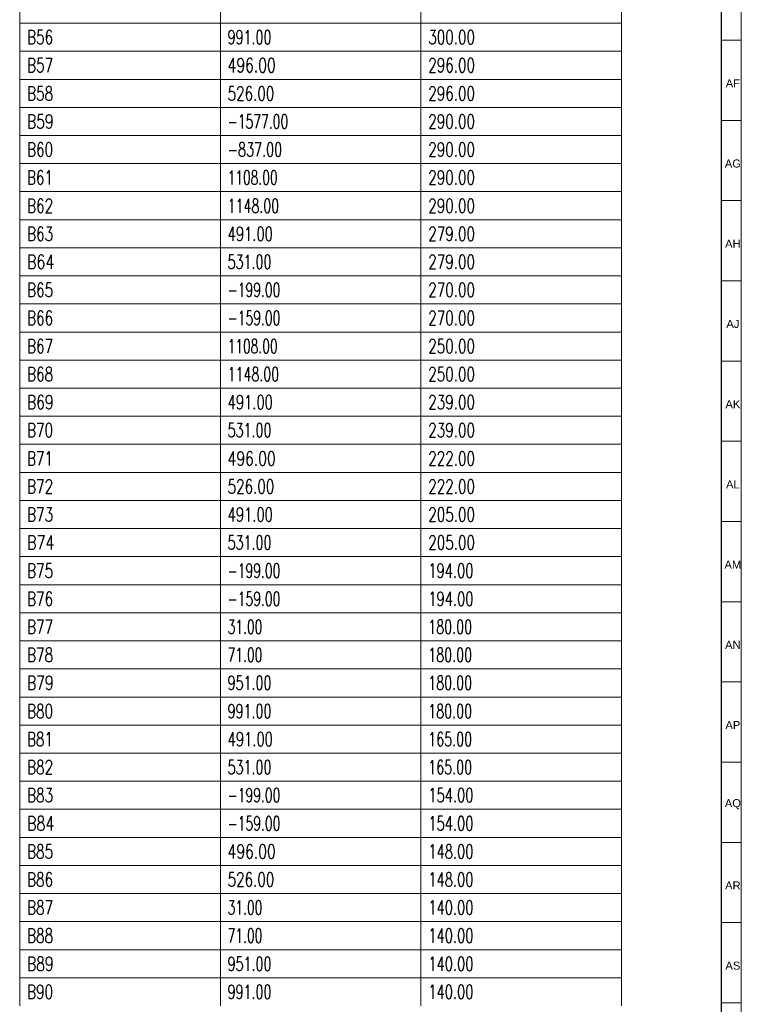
# Model space of a CAD drawing. Header units: millimetres. Extents: x -34 to 6620, y -230 to 4700.
# Tile 182 of 189: x 6438 to 6618, y 3870 to 4115. Entities that reach past the tile are written whole.
import ezdxf

# ---------------------------------------------------------------- set-up
doc = ezdxf.new("R2010")
doc.units = ezdxf.units.MM
doc.layers.add('1', color=7, linetype='Continuous', true_color=0xffffff)
doc.styles.add('Arial Unicode MS', font='Arial Unicode MS')
doc.styles.add('latin_extended', font='simplex.shx')

# ---------------------------------------------------------------- blocks, each defined once
blk = doc.blocks.new('TabularNote3')
at = {"layer": '1', "color": 163, "linetype": 'Continuous', "lineweight": 18}
for p, q in [((6438.170042, 4121.23561), (6438.170042, 4114.23561)), ((6488.170042, 4121.23561), (6488.170042, 4114.23561)), ((6538.170042, 4121.23561), (6538.170042, 4114.23561)), ((6588.170042, 4121.23561), (6588.170042, 4114.23561)), ((6438.170042, 4114.23561), (6488.170042, 4114.23561)), ((6438.170042, 4114.23561), (6438.170042, 4107.23561)), ((6488.170042, 4114.23561), (6538.170042, 4114.23561)), ((6488.170042, 4114.23561), (6488.170042, 4107.23561)), ((6538.170042, 4114.23561), (6588.170042, 4114.23561)), ((6538.170042, 4114.23561), (6538.170042, 4107.23561)), ((6588.170042, 4114.23561), (6588.170042, 4107.23561)), ((6438.170042, 4107.23561), (6488.170042, 4107.23561)), ((6438.170042, 4107.23561), (6438.170042, 4100.23561)), ((6488.170042, 4107.23561), (6538.170042, 4107.23561)), ((6488.170042, 4107.23561), (6488.170042, 4100.23561)), ((6538.170042, 4107.23561), (6588.170042, 4107.23561)), ((6538.170042, 4107.23561), (6538.170042, 4100.23561)), ((6588.170042, 4107.23561), (6588.170042, 4100.23561)), ((6438.170042, 4100.23561), (6488.170042, 4100.23561)), ((6438.170042, 4100.23561), (6438.170042, 4093.23561)), ((6488.170042, 4100.23561), (6538.170042, 4100.23561)), ((6488.170042, 4100.23561), (6488.170042, 4093.23561)), ((6538.170042, 4100.23561), (6588.170042, 4100.23561)), ((6538.170042, 4100.23561), (6538.170042, 4093.23561)), ((6588.170042, 4100.23561), (6588.170042, 4093.23561)), ((6438.170042, 4093.23561), (6488.170042, 4093.23561)), ((6438.170042, 4093.23561), (6438.170042, 4086.23561)), ((6488.170042, 4093.23561), (6538.170042, 4093.23561)), ((6488.170042, 4093.23561), (6488.170042, 4086.23561)), ((6538.170042, 4093.23561), (6588.170042, 4093.23561)), ((6538.170042, 4093.23561), (6538.170042, 4086.23561)), ((6588.170042, 4093.23561), (6588.170042, 4086.23561)), ((6438.170042, 4086.23561), (6488.170042, 4086.23561)), ((6438.170042, 4086.23561), (6438.170042, 4079.23561)), ((6488.170042, 4086.23561), (6538.170042, 4086.23561)), ((6488.170042, 4086.23561), (6488.170042, 4079.23561)), ((6538.170042, 4086.23561), (6588.170042, 4086.23561)), ((6538.170042, 4086.23561), (6538.170042, 4079.23561)), ((6588.170042, 4086.23561), (6588.170042, 4079.23561)), ((6438.170042, 4079.23561), (6488.170042, 4079.23561)), ((6438.170042, 4079.23561), (6438.170042, 4072.23561)), ((6488.170042, 4079.23561), (6538.170042, 4079.23561)), ((6488.170042, 4079.23561), (6488.170042, 4072.23561)), ((6538.170042, 4079.23561), (6588.170042, 4079.23561)), ((6538.170042, 4079.23561), (6538.170042, 4072.23561)), ((6588.170042, 4079.23561), (6588.170042, 4072.23561)), ((6438.170042, 4072.23561), (6488.170042, 4072.23561)), ((6438.170042, 4072.23561), (6438.170042, 4065.23561)), ((6488.170042, 4072.23561), (6538.170042, 4072.23561)), ((6488.170042, 4072.23561), (6488.170042, 4065.23561)), ((6538.170042, 4072.23561), (6588.170042, 4072.23561)), ((6538.170042, 4072.23561), (6538.170042, 4065.23561)), ((6588.170042, 4072.23561), (6588.170042, 4065.23561)), ((6438.170042, 4065.23561), (6488.170042, 4065.23561)), ((6438.170042, 4065.23561), (6438.170042, 4058.23561)), ((6488.170042, 4065.23561), (6538.170042, 4065.23561)), ((6488.170042, 4065.23561), (6488.170042, 4058.23561)), ((6538.170042, 4065.23561), (6588.170042, 4065.23561)), ((6538.170042, 4065.23561), (6538.170042, 4058.23561)), ((6588.170042, 4065.23561), (6588.170042, 4058.23561)), ((6438.170042, 4058.23561), (6488.170042, 4058.23561)), ((6438.170042, 4058.23561), (6438.170042, 4051.23561)), ((6488.170042, 4058.23561), (6538.170042, 4058.23561)), ((6488.170042, 4058.23561), (6488.170042, 4051.23561)), ((6538.170042, 4058.23561), (6588.170042, 4058.23561)), ((6538.170042, 4058.23561), (6538.170042, 4051.23561)), ((6588.170042, 4058.23561), (6588.170042, 4051.23561)), ((6438.170042, 4051.23561), (6488.170042, 4051.23561)), ((6438.170042, 4051.23561), (6438.170042, 4044.23561)), ((6488.170042, 4051.23561), (6538.170042, 4051.23561)), ((6488.170042, 4051.23561), (6488.170042, 4044.23561)), ((6538.170042, 4051.23561), (6588.170042, 4051.23561)), ((6538.170042, 4051.23561), (6538.170042, 4044.23561)), ((6588.170042, 4051.23561), (6588.170042, 4044.23561)), ((6438.170042, 4044.23561), (6488.170042, 4044.23561)), ((6438.170042, 4044.23561), (6438.170042, 4037.23561)), ((6488.170042, 4044.23561), (6538.170042, 4044.23561)), ((6488.170042, 4044.23561), (6488.170042, 4037.23561)), ((6538.170042, 4044.23561), (6588.170042, 4044.23561)), ((6538.170042, 4044.23561), (6538.170042, 4037.23561)), ((6588.170042, 4044.23561), (6588.170042, 4037.23561)), ((6438.170042, 4037.23561), (6488.170042, 4037.23561)), ((6438.170042, 4037.23561), (6438.170042, 4030.23561)), ((6488.170042, 4037.23561), (6538.170042, 4037.23561)), ((6488.170042, 4037.23561), (6488.170042, 4030.23561)), ((6538.170042, 4037.23561), (6588.170042, 4037.23561)), ((6538.170042, 4037.23561), (6538.170042, 4030.23561)), ((6588.170042, 4037.23561), (6588.170042, 4030.23561)), ((6438.170042, 4030.23561), (6488.170042, 4030.23561)), ((6438.170042, 4030.23561), (6438.170042, 4023.23561)), ((6488.170042, 4030.23561), (6538.170042, 4030.23561)), ((6488.170042, 4030.23561), (6488.170042, 4023.23561)), ((6538.170042, 4030.23561), (6588.170042, 4030.23561)), ((6538.170042, 4030.23561), (6538.170042, 4023.23561)), ((6588.170042, 4030.23561), (6588.170042, 4023.23561)), ((6438.170042, 4023.23561), (6488.170042, 4023.23561)), ((6438.170042, 4023.23561), (6438.170042, 4016.23561)), ((6488.170042, 4023.23561), (6538.170042, 4023.23561)), ((6488.170042, 4023.23561), (6488.170042, 4016.23561)), ((6538.170042, 4023.23561), (6588.170042, 4023.23561)), ((6538.170042, 4023.23561), (6538.170042, 4016.23561)), ((6588.170042, 4023.23561), (6588.170042, 4016.23561)), ((6438.170042, 4016.23561), (6488.170042, 4016.23561)), ((6438.170042, 4016.23561), (6438.170042, 4009.23561)), ((6488.170042, 4016.23561), (6538.170042, 4016.23561)), ((6488.170042, 4016.23561), (6488.170042, 4009.23561)), ((6538.170042, 4016.23561), (6588.170042, 4016.23561)), ((6538.170042, 4016.23561), (6538.170042, 4009.23561)), ((6588.170042, 4016.23561), (6588.170042, 4009.23561)), ((6438.170042, 4009.23561), (6488.170042, 4009.23561)), ((6438.170042, 4009.23561), (6438.170042, 4002.23561)), ((6488.170042, 4009.23561), (6538.170042, 4009.23561)), ((6488.170042, 4009.23561), (6488.170042, 4002.23561)), ((6538.170042, 4009.23561), (6588.170042, 4009.23561)), ((6538.170042, 4009.23561), (6538.170042, 4002.23561)), ((6588.170042, 4009.23561), (6588.170042, 4002.23561)), ((6438.170042, 4002.23561), (6488.170042, 4002.23561)), ((6438.170042, 4002.23561), (6438.170042, 3995.23561)), ((6488.170042, 4002.23561), (6538.170042, 4002.23561)), ((6488.170042, 4002.23561), (6488.170042, 3995.23561)), ((6538.170042, 4002.23561), (6588.170042, 4002.23561)), ((6538.170042, 4002.23561), (6538.170042, 3995.23561)), ((6588.170042, 4002.23561), (6588.170042, 3995.23561)), ((6438.170042, 3995.23561), (6488.170042, 3995.23561)), ((6438.170042, 3995.23561), (6438.170042, 3988.23561)), ((6488.170042, 3995.23561), (6538.170042, 3995.23561)), ((6488.170042, 3995.23561), (6488.170042, 3988.23561)), ((6538.170042, 3995.23561), (6588.170042, 3995.23561)), ((6538.170042, 3995.23561), (6538.170042, 3988.23561)), ((6588.170042, 3995.23561), (6588.170042, 3988.23561)), ((6438.170042, 3988.23561), (6488.170042, 3988.23561)), ((6438.170042, 3988.23561), (6438.170042, 3981.23561)), ((6488.170042, 3988.23561), (6538.170042, 3988.23561)), ((6488.170042, 3988.23561), (6488.170042, 3981.23561)), ((6538.170042, 3988.23561), (6588.170042, 3988.23561)), ((6538.170042, 3988.23561), (6538.170042, 3981.23561)), ((6588.170042, 3988.23561), (6588.170042, 3981.23561)), ((6438.170042, 3981.23561), (6488.170042, 3981.23561)), ((6438.170042, 3981.23561), (6438.170042, 3974.23561)), ((6488.170042, 3981.23561), (6538.170042, 3981.23561)), ((6488.170042, 3981.23561), (6488.170042, 3974.23561)), ((6538.170042, 3981.23561), (6588.170042, 3981.23561)), ((6538.170042, 3981.23561), (6538.170042, 3974.23561)), ((6588.170042, 3981.23561), (6588.170042, 3974.23561)), ((6438.170042, 3974.23561), (6488.170042, 3974.23561)), ((6438.170042, 3974.23561), (6438.170042, 3967.23561)), ((6488.170042, 3974.23561), (6538.170042, 3974.23561)), ((6488.170042, 3974.23561), (6488.170042, 3967.23561)), ((6538.170042, 3974.23561), (6588.170042, 3974.23561)), ((6538.170042, 3974.23561), (6538.170042, 3967.23561)), ((6588.170042, 3974.23561), (6588.170042, 3967.23561)), ((6438.170042, 3967.23561), (6488.170042, 3967.23561)), ((6438.170042, 3967.23561), (6438.170042, 3960.23561)), ((6488.170042, 3967.23561), (6538.170042, 3967.23561)), ((6488.170042, 3967.23561), (6488.170042, 3960.23561)), ((6538.170042, 3967.23561), (6588.170042, 3967.23561)), ((6538.170042, 3967.23561), (6538.170042, 3960.23561)), ((6588.170042, 3967.23561), (6588.170042, 3960.23561)), ((6438.170042, 3960.23561), (6488.170042, 3960.23561)), ((6438.170042, 3960.23561), (6438.170042, 3953.23561)), ((6488.170042, 3960.23561), (6538.170042, 3960.23561)), ((6488.170042, 3960.23561), (6488.170042, 3953.23561)), ((6538.170042, 3960.23561), (6588.170042, 3960.23561)), ((6538.170042, 3960.23561), (6538.170042, 3953.23561)), ((6588.170042, 3960.23561), (6588.170042, 3953.23561)), ((6438.170042, 3953.23561), (6488.170042, 3953.23561)), ((6438.170042, 3953.23561), (6438.170042, 3946.23561)), ((6488.170042, 3953.23561), (6538.170042, 3953.23561)), ((6488.170042, 3953.23561), (6488.170042, 3946.23561)), ((6538.170042, 3953.23561), (6588.170042, 3953.23561)), ((6538.170042, 3953.23561), (6538.170042, 3946.23561)), ((6588.170042, 3953.23561), (6588.170042, 3946.23561)), ((6438.170042, 3946.23561), (6488.170042, 3946.23561)), ((6438.170042, 3946.23561), (6438.170042, 3939.23561)), ((6488.170042, 3946.23561), (6538.170042, 3946.23561)), ((6488.170042, 3946.23561), (6488.170042, 3939.23561)), ((6538.170042, 3946.23561), (6588.170042, 3946.23561)), ((6538.170042, 3946.23561), (6538.170042, 3939.23561)), ((6588.170042, 3946.23561), (6588.170042, 3939.23561)), ((6438.170042, 3939.23561), (6488.170042, 3939.23561)), ((6438.170042, 3939.23561), (6438.170042, 3932.23561)), ((6488.170042, 3939.23561), (6538.170042, 3939.23561)), ((6488.170042, 3939.23561), (6488.170042, 3932.23561)), ((6538.170042, 3939.23561), (6588.170042, 3939.23561)), ((6538.170042, 3939.23561), (6538.170042, 3932.23561)), ((6588.170042, 3939.23561), (6588.170042, 3932.23561)), ((6438.170042, 3932.23561), (6488.170042, 3932.23561)), ((6438.170042, 3932.23561), (6438.170042, 3925.23561)), ((6488.170042, 3932.23561), (6538.170042, 3932.23561)), ((6488.170042, 3932.23561), (6488.170042, 3925.23561)), ((6538.170042, 3932.23561), (6588.170042, 3932.23561)), ((6538.170042, 3932.23561), (6538.170042, 3925.23561)), ((6588.170042, 3932.23561), (6588.170042, 3925.23561)), ((6438.170042, 3925.23561), (6488.170042, 3925.23561)), ((6438.170042, 3925.23561), (6438.170042, 3918.23561)), ((6488.170042, 3925.23561), (6538.170042, 3925.23561)), ((6488.170042, 3925.23561), (6488.170042, 3918.23561)), ((6538.170042, 3925.23561), (6588.170042, 3925.23561)), ((6538.170042, 3925.23561), (6538.170042, 3918.23561)), ((6588.170042, 3925.23561), (6588.170042, 3918.23561)), ((6438.170042, 3918.23561), (6488.170042, 3918.23561)), ((6438.170042, 3918.23561), (6438.170042, 3911.23561)), ((6488.170042, 3918.23561), (6538.170042, 3918.23561)), ((6488.170042, 3918.23561), (6488.170042, 3911.23561)), ((6538.170042, 3918.23561), (6588.170042, 3918.23561)), ((6538.170042, 3918.23561), (6538.170042, 3911.23561)), ((6588.170042, 3918.23561), (6588.170042, 3911.23561)), ((6438.170042, 3911.23561), (6488.170042, 3911.23561)), ((6438.170042, 3911.23561), (6438.170042, 3904.23561)), ((6488.170042, 3911.23561), (6538.170042, 3911.23561)), ((6488.170042, 3911.23561), (6488.170042, 3904.23561)), ((6538.170042, 3911.23561), (6588.170042, 3911.23561)), ((6538.170042, 3911.23561), (6538.170042, 3904.23561)), ((6588.170042, 3911.23561), (6588.170042, 3904.23561)), ((6438.170042, 3904.23561), (6488.170042, 3904.23561)), ((6438.170042, 3904.23561), (6438.170042, 3897.23561)), ((6488.170042, 3904.23561), (6538.170042, 3904.23561)), ((6488.170042, 3904.23561), (6488.170042, 3897.23561)), ((6538.170042, 3904.23561), (6588.170042, 3904.23561)), ((6538.170042, 3904.23561), (6538.170042, 3897.23561)), ((6588.170042, 3904.23561), (6588.170042, 3897.23561)), ((6438.170042, 3897.23561), (6488.170042, 3897.23561)), ((6438.170042, 3897.23561), (6438.170042, 3890.23561)), ((6488.170042, 3897.23561), (6538.170042, 3897.23561)), ((6488.170042, 3897.23561), (6488.170042, 3890.23561)), ((6538.170042, 3897.23561), (6588.170042, 3897.23561)), ((6538.170042, 3897.23561), (6538.170042, 3890.23561)), ((6588.170042, 3897.23561), (6588.170042, 3890.23561)), ((6438.170042, 3890.23561), (6488.170042, 3890.23561)), ((6438.170042, 3890.23561), (6438.170042, 3883.23561)), ((6488.170042, 3890.23561), (6538.170042, 3890.23561)), ((6488.170042, 3890.23561), (6488.170042, 3883.23561)), ((6538.170042, 3890.23561), (6588.170042, 3890.23561)), ((6538.170042, 3890.23561), (6538.170042, 3883.23561)), ((6588.170042, 3890.23561), (6588.170042, 3883.23561)), ((6438.170042, 3883.23561), (6488.170042, 3883.23561)), ((6438.170042, 3883.23561), (6438.170042, 3876.23561)), ((6488.170042, 3883.23561), (6538.170042, 3883.23561)), ((6488.170042, 3883.23561), (6488.170042, 3876.23561)), ((6538.170042, 3883.23561), (6588.170042, 3883.23561)), ((6538.170042, 3883.23561), (6538.170042, 3876.23561)), ((6588.170042, 3883.23561), (6588.170042, 3876.23561)), ((6438.170042, 3876.23561), (6488.170042, 3876.23561)), ((6438.170042, 3876.23561), (6438.170042, 3869.23561)), ((6488.170042, 3876.23561), (6538.170042, 3876.23561)), ((6488.170042, 3876.23561), (6488.170042, 3869.23561)), ((6538.170042, 3876.23561), (6588.170042, 3876.23561)), ((6538.170042, 3876.23561), (6538.170042, 3869.23561)), ((6588.170042, 3876.23561), (6588.170042, 3869.23561))]:
    blk.add_line(p, q, dxfattribs=at)
at = {"layer": '1', "color": 2, "linetype": 'Continuous', "lineweight": 13, "char_height": 3.5, "attachment_point": 4, "line_spacing_factor": 0.963855, "style": 'latin_extended'}
for s, insert in [('\\W0.7128;B56', (6439.987542, 4110.73561)), ('\\W0.6624;991.00', (6489.987542, 4110.73561)), ('\\W0.7053;300.00', (6539.987542, 4110.73561)), ('\\W0.7128;B57', (6439.987542, 4103.73561)), ('\\W0.7268;496.00', (6489.987542, 4103.73561)), ('\\W0.7053;296.00', (6539.987542, 4103.73561)), ('\\W0.7128;B58', (6439.987542, 4096.73561)), ('\\W0.7053;526.00', (6489.987542, 4096.73561)), ('\\W0.7053;296.00', (6539.987542, 4096.73561)), ('\\W0.7253;B59', (6439.987542, 4089.73561)), ('\\W0.6455;-1577.00', (6489.987542, 4089.73561)), ('\\W0.7053;290.00', (6539.987542, 4089.73561)), ('\\W0.7128;B60', (6439.987542, 4082.73561)), ('\\W0.6661;-837.00', (6489.987542, 4082.73561)), ('\\W0.7053;290.00', (6539.987542, 4082.73561)), ('\\W0.7067;B61', (6439.987542, 4075.73561)), ('\\W0.6382;1108.00', (6489.987542, 4075.73561)), ('\\W0.7053;290.00', (6539.987542, 4075.73561)), ('\\W0.7128;B62', (6439.987542, 4068.73561)), ('\\W0.6588;1148.00', (6489.987542, 4068.73561)), ('\\W0.7053;290.00', (6539.987542, 4068.73561)), ('\\W0.7128;B63', (6439.987542, 4061.73561)), ('\\W0.6838;491.00', (6489.987542, 4061.73561)), ('\\W0.7053;279.00', (6539.987542, 4061.73561)), ('\\W0.7452;B64', (6439.987542, 4054.73561)), ('\\W0.6624;531.00', (6489.987542, 4054.73561)), ('\\W0.7053;279.00', (6539.987542, 4054.73561)), ('\\W0.7128;B65', (6439.987542, 4047.73561)), ('\\W0.6439;-199.00', (6489.987542, 4047.73561)), ('\\W0.7053;270.00', (6539.987542, 4047.73561)), ('\\W0.7128;B66', (6439.987542, 4040.73561)), ('\\W0.6439;-159.00', (6489.987542, 4040.73561)), ('\\W0.7053;270.00', (6539.987542, 4040.73561)), ('\\W0.7128;B67', (6439.987542, 4033.73561)), ('\\W0.6382;1108.00', (6489.987542, 4033.73561)), ('\\W0.7053;250.00', (6539.987542, 4033.73561)), ('\\W0.7128;B68', (6439.987542, 4026.73561)), ('\\W0.6588;1148.00', (6489.987542, 4026.73561)), ('\\W0.7053;250.00', (6539.987542, 4026.73561)), ('\\W0.7253;B69', (6439.987542, 4019.73561)), ('\\W0.6838;491.00', (6489.987542, 4019.73561)), ('\\W0.7053;239.00', (6539.987542, 4019.73561)), ('\\W0.7128;B70', (6439.987542, 4012.73561)), ('\\W0.6624;531.00', (6489.987542, 4012.73561)), ('\\W0.7053;239.00', (6539.987542, 4012.73561)), ('\\W0.7067;B71', (6439.987542, 4005.73561)), ('\\W0.7268;496.00', (6489.987542, 4005.73561)), ('\\W0.7053;222.00', (6539.987542, 4005.73561)), ('\\W0.7128;B72', (6439.987542, 3998.73561)), ('\\W0.7053;526.00', (6489.987542, 3998.73561)), ('\\W0.7053;222.00', (6539.987542, 3998.73561)), ('\\W0.7128;B73', (6439.987542, 3991.73561)), ('\\W0.6838;491.00', (6489.987542, 3991.73561)), ('\\W0.7053;205.00', (6539.987542, 3991.73561)), ('\\W0.7452;B74', (6439.987542, 3984.73561)), ('\\W0.6624;531.00', (6489.987542, 3984.73561)), ('\\W0.7053;205.00', (6539.987542, 3984.73561)), ('\\W0.7128;B75', (6439.987542, 3977.73561)), ('\\W0.6439;-199.00', (6489.987542, 3977.73561)), ('\\W0.6838;194.00', (6539.987542, 3977.73561)), ('\\W0.7128;B76', (6439.987542, 3970.73561)), ('\\W0.6439;-159.00', (6489.987542, 3970.73561)), ('\\W0.6838;194.00', (6539.987542, 3970.73561)), ('\\W0.7128;B77', (6439.987542, 3963.73561)), ('\\W0.6412;31.00', (6489.987542, 3963.73561)), ('\\W0.6624;180.00', (6539.987542, 3963.73561)), ('\\W0.7128;B78', (6439.987542, 3956.73561)), ('\\W0.6412;71.00', (6489.987542, 3956.73561)), ('\\W0.6624;180.00', (6539.987542, 3956.73561)), ('\\W0.7253;B79', (6439.987542, 3949.73561)), ('\\W0.6624;951.00', (6489.987542, 3949.73561)), ('\\W0.6624;180.00', (6539.987542, 3949.73561)), ('\\W0.7128;B80', (6439.987542, 3942.73561)), ('\\W0.6624;991.00', (6489.987542, 3942.73561)), ('\\W0.6624;180.00', (6539.987542, 3942.73561)), ('\\W0.7067;B81', (6439.987542, 3935.73561)), ('\\W0.6838;491.00', (6489.987542, 3935.73561)), ('\\W0.6624;165.00', (6539.987542, 3935.73561)), ('\\W0.7128;B82', (6439.987542, 3928.73561)), ('\\W0.6624;531.00', (6489.987542, 3928.73561)), ('\\W0.6624;165.00', (6539.987542, 3928.73561)), ('\\W0.7128;B83', (6439.987542, 3921.73561)), ('\\W0.6439;-199.00', (6489.987542, 3921.73561)), ('\\W0.6838;154.00', (6539.987542, 3921.73561)), ('\\W0.7452;B84', (6439.987542, 3914.73561)), ('\\W0.6439;-159.00', (6489.987542, 3914.73561)), ('\\W0.6838;154.00', (6539.987542, 3914.73561)), ('\\W0.7128;B85', (6439.987542, 3907.73561)), ('\\W0.7268;496.00', (6489.987542, 3907.73561)), ('\\W0.6838;148.00', (6539.987542, 3907.73561)), ('\\W0.7128;B86', (6439.987542, 3900.73561)), ('\\W0.7053;526.00', (6489.987542, 3900.73561)), ('\\W0.6838;148.00', (6539.987542, 3900.73561)), ('\\W0.7128;B87', (6439.987542, 3893.73561)), ('\\W0.6412;31.00', (6489.987542, 3893.73561)), ('\\W0.6838;140.00', (6539.987542, 3893.73561)), ('\\W0.7128;B88', (6439.987542, 3886.73561)), ('\\W0.6412;71.00', (6489.987542, 3886.73561)), ('\\W0.6838;140.00', (6539.987542, 3886.73561)), ('\\W0.7253;B89', (6439.987542, 3879.73561)), ('\\W0.6624;951.00', (6489.987542, 3879.73561)), ('\\W0.6838;140.00', (6539.987542, 3879.73561)), ('\\W0.7128;B90', (6439.987542, 3872.73561)), ('\\W0.6624;991.00', (6489.987542, 3872.73561)), ('\\W0.6838;140.00', (6539.987542, 3872.73561))]:
    blk.add_mtext(s, dxfattribs=dict(at, insert=insert))
blk = doc.blocks.new('TabularNote5')
at = {"layer": '1', "color": 163, "linetype": 'Continuous', "lineweight": 18}
for p, q in [((6438.170042, 4121.23561), (6438.170042, 4114.23561)), ((6488.170042, 4121.23561), (6488.170042, 4114.23561)), ((6538.170042, 4121.23561), (6538.170042, 4114.23561)), ((6588.170042, 4121.23561), (6588.170042, 4114.23561)), ((6438.170042, 4114.23561), (6488.170042, 4114.23561)), ((6438.170042, 4114.23561), (6438.170042, 4107.23561)), ((6488.170042, 4114.23561), (6538.170042, 4114.23561)), ((6488.170042, 4114.23561), (6488.170042, 4107.23561)), ((6538.170042, 4114.23561), (6588.170042, 4114.23561)), ((6538.170042, 4114.23561), (6538.170042, 4107.23561)), ((6588.170042, 4114.23561), (6588.170042, 4107.23561)), ((6438.170042, 4107.23561), (6488.170042, 4107.23561)), ((6438.170042, 4107.23561), (6438.170042, 4100.23561)), ((6488.170042, 4107.23561), (6538.170042, 4107.23561)), ((6488.170042, 4107.23561), (6488.170042, 4100.23561)), ((6538.170042, 4107.23561), (6588.170042, 4107.23561)), ((6538.170042, 4107.23561), (6538.170042, 4100.23561)), ((6588.170042, 4107.23561), (6588.170042, 4100.23561)), ((6438.170042, 4100.23561), (6488.170042, 4100.23561)), ((6438.170042, 4100.23561), (6438.170042, 4093.23561)), ((6488.170042, 4100.23561), (6538.170042, 4100.23561)), ((6488.170042, 4100.23561), (6488.170042, 4093.23561)), ((6538.170042, 4100.23561), (6588.170042, 4100.23561)), ((6538.170042, 4100.23561), (6538.170042, 4093.23561)), ((6588.170042, 4100.23561), (6588.170042, 4093.23561)), ((6438.170042, 4093.23561), (6488.170042, 4093.23561)), ((6438.170042, 4093.23561), (6438.170042, 4086.23561)), ((6488.170042, 4093.23561), (6538.170042, 4093.23561)), ((6488.170042, 4093.23561), (6488.170042, 4086.23561)), ((6538.170042, 4093.23561), (6588.170042, 4093.23561)), ((6538.170042, 4093.23561), (6538.170042, 4086.23561)), ((6588.170042, 4093.23561), (6588.170042, 4086.23561)), ((6438.170042, 4086.23561), (6488.170042, 4086.23561)), ((6438.170042, 4086.23561), (6438.170042, 4079.23561)), ((6488.170042, 4086.23561), (6538.170042, 4086.23561)), ((6488.170042, 4086.23561), (6488.170042, 4079.23561)), ((6538.170042, 4086.23561), (6588.170042, 4086.23561)), ((6538.170042, 4086.23561), (6538.170042, 4079.23561)), ((6588.170042, 4086.23561), (6588.170042, 4079.23561)), ((6438.170042, 4079.23561), (6488.170042, 4079.23561)), ((6438.170042, 4079.23561), (6438.170042, 4072.23561)), ((6488.170042, 4079.23561), (6538.170042, 4079.23561)), ((6488.170042, 4079.23561), (6488.170042, 4072.23561)), ((6538.170042, 4079.23561), (6588.170042, 4079.23561)), ((6538.170042, 4079.23561), (6538.170042, 4072.23561)), ((6588.170042, 4079.23561), (6588.170042, 4072.23561)), ((6438.170042, 4072.23561), (6488.170042, 4072.23561)), ((6438.170042, 4072.23561), (6438.170042, 4065.23561)), ((6488.170042, 4072.23561), (6538.170042, 4072.23561)), ((6488.170042, 4072.23561), (6488.170042, 4065.23561)), ((6538.170042, 4072.23561), (6588.170042, 4072.23561)), ((6538.170042, 4072.23561), (6538.170042, 4065.23561)), ((6588.170042, 4072.23561), (6588.170042, 4065.23561)), ((6438.170042, 4065.23561), (6488.170042, 4065.23561)), ((6438.170042, 4065.23561), (6438.170042, 4058.23561)), ((6488.170042, 4065.23561), (6538.170042, 4065.23561)), ((6488.170042, 4065.23561), (6488.170042, 4058.23561)), ((6538.170042, 4065.23561), (6588.170042, 4065.23561)), ((6538.170042, 4065.23561), (6538.170042, 4058.23561)), ((6588.170042, 4065.23561), (6588.170042, 4058.23561)), ((6438.170042, 4058.23561), (6488.170042, 4058.23561)), ((6438.170042, 4058.23561), (6438.170042, 4051.23561)), ((6488.170042, 4058.23561), (6538.170042, 4058.23561)), ((6488.170042, 4058.23561), (6488.170042, 4051.23561)), ((6538.170042, 4058.23561), (6588.170042, 4058.23561)), ((6538.170042, 4058.23561), (6538.170042, 4051.23561)), ((6588.170042, 4058.23561), (6588.170042, 4051.23561)), ((6438.170042, 4051.23561), (6488.170042, 4051.23561)), ((6438.170042, 4051.23561), (6438.170042, 4044.23561)), ((6488.170042, 4051.23561), (6538.170042, 4051.23561)), ((6488.170042, 4051.23561), (6488.170042, 4044.23561)), ((6538.170042, 4051.23561), (6588.170042, 4051.23561)), ((6538.170042, 4051.23561), (6538.170042, 4044.23561)), ((6588.170042, 4051.23561), (6588.170042, 4044.23561)), ((6438.170042, 4044.23561), (6488.170042, 4044.23561)), ((6438.170042, 4044.23561), (6438.170042, 4037.23561)), ((6488.170042, 4044.23561), (6538.170042, 4044.23561)), ((6488.170042, 4044.23561), (6488.170042, 4037.23561)), ((6538.170042, 4044.23561), (6588.170042, 4044.23561)), ((6538.170042, 4044.23561), (6538.170042, 4037.23561)), ((6588.170042, 4044.23561), (6588.170042, 4037.23561)), ((6438.170042, 4037.23561), (6488.170042, 4037.23561)), ((6438.170042, 4037.23561), (6438.170042, 4030.23561)), ((6488.170042, 4037.23561), (6538.170042, 4037.23561)), ((6488.170042, 4037.23561), (6488.170042, 4030.23561)), ((6538.170042, 4037.23561), (6588.170042, 4037.23561)), ((6538.170042, 4037.23561), (6538.170042, 4030.23561)), ((6588.170042, 4037.23561), (6588.170042, 4030.23561)), ((6438.170042, 4030.23561), (6488.170042, 4030.23561)), ((6438.170042, 4030.23561), (6438.170042, 4023.23561)), ((6488.170042, 4030.23561), (6538.170042, 4030.23561)), ((6488.170042, 4030.23561), (6488.170042, 4023.23561)), ((6538.170042, 4030.23561), (6588.170042, 4030.23561)), ((6538.170042, 4030.23561), (6538.170042, 4023.23561)), ((6588.170042, 4030.23561), (6588.170042, 4023.23561)), ((6438.170042, 4023.23561), (6488.170042, 4023.23561)), ((6438.170042, 4023.23561), (6438.170042, 4016.23561)), ((6488.170042, 4023.23561), (6538.170042, 4023.23561)), ((6488.170042, 4023.23561), (6488.170042, 4016.23561)), ((6538.170042, 4023.23561), (6588.170042, 4023.23561)), ((6538.170042, 4023.23561), (6538.170042, 4016.23561)), ((6588.170042, 4023.23561), (6588.170042, 4016.23561)), ((6438.170042, 4016.23561), (6488.170042, 4016.23561)), ((6438.170042, 4016.23561), (6438.170042, 4009.23561)), ((6488.170042, 4016.23561), (6538.170042, 4016.23561)), ((6488.170042, 4016.23561), (6488.170042, 4009.23561)), ((6538.170042, 4016.23561), (6588.170042, 4016.23561)), ((6538.170042, 4016.23561), (6538.170042, 4009.23561)), ((6588.170042, 4016.23561), (6588.170042, 4009.23561)), ((6438.170042, 4009.23561), (6488.170042, 4009.23561)), ((6438.170042, 4009.23561), (6438.170042, 4002.23561)), ((6488.170042, 4009.23561), (6538.170042, 4009.23561)), ((6488.170042, 4009.23561), (6488.170042, 4002.23561)), ((6538.170042, 4009.23561), (6588.170042, 4009.23561)), ((6538.170042, 4009.23561), (6538.170042, 4002.23561)), ((6588.170042, 4009.23561), (6588.170042, 4002.23561)), ((6438.170042, 4002.23561), (6488.170042, 4002.23561)), ((6438.170042, 4002.23561), (6438.170042, 3995.23561)), ((6488.170042, 4002.23561), (6538.170042, 4002.23561)), ((6488.170042, 4002.23561), (6488.170042, 3995.23561)), ((6538.170042, 4002.23561), (6588.170042, 4002.23561)), ((6538.170042, 4002.23561), (6538.170042, 3995.23561)), ((6588.170042, 4002.23561), (6588.170042, 3995.23561)), ((6438.170042, 3995.23561), (6488.170042, 3995.23561)), ((6438.170042, 3995.23561), (6438.170042, 3988.23561)), ((6488.170042, 3995.23561), (6538.170042, 3995.23561)), ((6488.170042, 3995.23561), (6488.170042, 3988.23561)), ((6538.170042, 3995.23561), (6588.170042, 3995.23561)), ((6538.170042, 3995.23561), (6538.170042, 3988.23561)), ((6588.170042, 3995.23561), (6588.170042, 3988.23561)), ((6438.170042, 3988.23561), (6488.170042, 3988.23561)), ((6438.170042, 3988.23561), (6438.170042, 3981.23561)), ((6488.170042, 3988.23561), (6538.170042, 3988.23561)), ((6488.170042, 3988.23561), (6488.170042, 3981.23561)), ((6538.170042, 3988.23561), (6588.170042, 3988.23561)), ((6538.170042, 3988.23561), (6538.170042, 3981.23561)), ((6588.170042, 3988.23561), (6588.170042, 3981.23561)), ((6438.170042, 3981.23561), (6488.170042, 3981.23561)), ((6438.170042, 3981.23561), (6438.170042, 3974.23561)), ((6488.170042, 3981.23561), (6538.170042, 3981.23561)), ((6488.170042, 3981.23561), (6488.170042, 3974.23561)), ((6538.170042, 3981.23561), (6588.170042, 3981.23561)), ((6538.170042, 3981.23561), (6538.170042, 3974.23561)), ((6588.170042, 3981.23561), (6588.170042, 3974.23561)), ((6438.170042, 3974.23561), (6488.170042, 3974.23561)), ((6438.170042, 3974.23561), (6438.170042, 3967.23561)), ((6488.170042, 3974.23561), (6538.170042, 3974.23561)), ((6488.170042, 3974.23561), (6488.170042, 3967.23561)), ((6538.170042, 3974.23561), (6588.170042, 3974.23561)), ((6538.170042, 3974.23561), (6538.170042, 3967.23561)), ((6588.170042, 3974.23561), (6588.170042, 3967.23561)), ((6438.170042, 3967.23561), (6488.170042, 3967.23561)), ((6438.170042, 3967.23561), (6438.170042, 3960.23561)), ((6488.170042, 3967.23561), (6538.170042, 3967.23561)), ((6488.170042, 3967.23561), (6488.170042, 3960.23561)), ((6538.170042, 3967.23561), (6588.170042, 3967.23561)), ((6538.170042, 3967.23561), (6538.170042, 3960.23561)), ((6588.170042, 3967.23561), (6588.170042, 3960.23561)), ((6438.170042, 3960.23561), (6488.170042, 3960.23561)), ((6438.170042, 3960.23561), (6438.170042, 3953.23561)), ((6488.170042, 3960.23561), (6538.170042, 3960.23561)), ((6488.170042, 3960.23561), (6488.170042, 3953.23561)), ((6538.170042, 3960.23561), (6588.170042, 3960.23561)), ((6538.170042, 3960.23561), (6538.170042, 3953.23561)), ((6588.170042, 3960.23561), (6588.170042, 3953.23561)), ((6438.170042, 3953.23561), (6488.170042, 3953.23561)), ((6438.170042, 3953.23561), (6438.170042, 3946.23561)), ((6488.170042, 3953.23561), (6538.170042, 3953.23561)), ((6488.170042, 3953.23561), (6488.170042, 3946.23561)), ((6538.170042, 3953.23561), (6588.170042, 3953.23561)), ((6538.170042, 3953.23561), (6538.170042, 3946.23561)), ((6588.170042, 3953.23561), (6588.170042, 3946.23561)), ((6438.170042, 3946.23561), (6488.170042, 3946.23561)), ((6438.170042, 3946.23561), (6438.170042, 3939.23561)), ((6488.170042, 3946.23561), (6538.170042, 3946.23561)), ((6488.170042, 3946.23561), (6488.170042, 3939.23561)), ((6538.170042, 3946.23561), (6588.170042, 3946.23561)), ((6538.170042, 3946.23561), (6538.170042, 3939.23561)), ((6588.170042, 3946.23561), (6588.170042, 3939.23561)), ((6438.170042, 3939.23561), (6488.170042, 3939.23561)), ((6438.170042, 3939.23561), (6438.170042, 3932.23561)), ((6488.170042, 3939.23561), (6538.170042, 3939.23561)), ((6488.170042, 3939.23561), (6488.170042, 3932.23561)), ((6538.170042, 3939.23561), (6588.170042, 3939.23561)), ((6538.170042, 3939.23561), (6538.170042, 3932.23561)), ((6588.170042, 3939.23561), (6588.170042, 3932.23561)), ((6438.170042, 3932.23561), (6488.170042, 3932.23561)), ((6438.170042, 3932.23561), (6438.170042, 3925.23561)), ((6488.170042, 3932.23561), (6538.170042, 3932.23561)), ((6488.170042, 3932.23561), (6488.170042, 3925.23561)), ((6538.170042, 3932.23561), (6588.170042, 3932.23561)), ((6538.170042, 3932.23561), (6538.170042, 3925.23561)), ((6588.170042, 3932.23561), (6588.170042, 3925.23561)), ((6438.170042, 3925.23561), (6488.170042, 3925.23561)), ((6438.170042, 3925.23561), (6438.170042, 3918.23561)), ((6488.170042, 3925.23561), (6538.170042, 3925.23561)), ((6488.170042, 3925.23561), (6488.170042, 3918.23561)), ((6538.170042, 3925.23561), (6588.170042, 3925.23561)), ((6538.170042, 3925.23561), (6538.170042, 3918.23561)), ((6588.170042, 3925.23561), (6588.170042, 3918.23561)), ((6438.170042, 3918.23561), (6488.170042, 3918.23561)), ((6438.170042, 3918.23561), (6438.170042, 3911.23561)), ((6488.170042, 3918.23561), (6538.170042, 3918.23561)), ((6488.170042, 3918.23561), (6488.170042, 3911.23561)), ((6538.170042, 3918.23561), (6588.170042, 3918.23561)), ((6538.170042, 3918.23561), (6538.170042, 3911.23561)), ((6588.170042, 3918.23561), (6588.170042, 3911.23561)), ((6438.170042, 3911.23561), (6488.170042, 3911.23561)), ((6438.170042, 3911.23561), (6438.170042, 3904.23561)), ((6488.170042, 3911.23561), (6538.170042, 3911.23561)), ((6488.170042, 3911.23561), (6488.170042, 3904.23561)), ((6538.170042, 3911.23561), (6588.170042, 3911.23561)), ((6538.170042, 3911.23561), (6538.170042, 3904.23561)), ((6588.170042, 3911.23561), (6588.170042, 3904.23561)), ((6438.170042, 3904.23561), (6488.170042, 3904.23561)), ((6438.170042, 3904.23561), (6438.170042, 3897.23561)), ((6488.170042, 3904.23561), (6538.170042, 3904.23561)), ((6488.170042, 3904.23561), (6488.170042, 3897.23561)), ((6538.170042, 3904.23561), (6588.170042, 3904.23561)), ((6538.170042, 3904.23561), (6538.170042, 3897.23561)), ((6588.170042, 3904.23561), (6588.170042, 3897.23561)), ((6438.170042, 3897.23561), (6488.170042, 3897.23561)), ((6438.170042, 3897.23561), (6438.170042, 3890.23561)), ((6488.170042, 3897.23561), (6538.170042, 3897.23561)), ((6488.170042, 3897.23561), (6488.170042, 3890.23561)), ((6538.170042, 3897.23561), (6588.170042, 3897.23561)), ((6538.170042, 3897.23561), (6538.170042, 3890.23561)), ((6588.170042, 3897.23561), (6588.170042, 3890.23561)), ((6438.170042, 3890.23561), (6488.170042, 3890.23561)), ((6438.170042, 3890.23561), (6438.170042, 3883.23561)), ((6488.170042, 3890.23561), (6538.170042, 3890.23561)), ((6488.170042, 3890.23561), (6488.170042, 3883.23561)), ((6538.170042, 3890.23561), (6588.170042, 3890.23561)), ((6538.170042, 3890.23561), (6538.170042, 3883.23561)), ((6588.170042, 3890.23561), (6588.170042, 3883.23561)), ((6438.170042, 3883.23561), (6488.170042, 3883.23561)), ((6438.170042, 3883.23561), (6438.170042, 3876.23561)), ((6488.170042, 3883.23561), (6538.170042, 3883.23561)), ((6488.170042, 3883.23561), (6488.170042, 3876.23561)), ((6538.170042, 3883.23561), (6588.170042, 3883.23561)), ((6538.170042, 3883.23561), (6538.170042, 3876.23561)), ((6588.170042, 3883.23561), (6588.170042, 3876.23561)), ((6438.170042, 3876.23561), (6488.170042, 3876.23561)), ((6438.170042, 3876.23561), (6438.170042, 3869.23561)), ((6488.170042, 3876.23561), (6538.170042, 3876.23561)), ((6488.170042, 3876.23561), (6488.170042, 3869.23561)), ((6538.170042, 3876.23561), (6588.170042, 3876.23561)), ((6538.170042, 3876.23561), (6538.170042, 3869.23561)), ((6588.170042, 3876.23561), (6588.170042, 3869.23561))]:
    blk.add_line(p, q, dxfattribs=at)
at = {"layer": '1', "color": 2, "linetype": 'Continuous', "lineweight": 13, "char_height": 3.5, "attachment_point": 4, "line_spacing_factor": 0.963855, "style": 'latin_extended'}
for s, insert in [('\\W0.7128;B56', (6439.987542, 4110.73561)), ('\\W0.6624;991.00', (6489.987542, 4110.73561)), ('\\W0.7053;300.00', (6539.987542, 4110.73561)), ('\\W0.7128;B57', (6439.987542, 4103.73561)), ('\\W0.7268;496.00', (6489.987542, 4103.73561)), ('\\W0.7053;296.00', (6539.987542, 4103.73561)), ('\\W0.7128;B58', (6439.987542, 4096.73561)), ('\\W0.7053;526.00', (6489.987542, 4096.73561)), ('\\W0.7053;296.00', (6539.987542, 4096.73561)), ('\\W0.7253;B59', (6439.987542, 4089.73561)), ('\\W0.6455;-1577.00', (6489.987542, 4089.73561)), ('\\W0.7053;290.00', (6539.987542, 4089.73561)), ('\\W0.7128;B60', (6439.987542, 4082.73561)), ('\\W0.6661;-837.00', (6489.987542, 4082.73561)), ('\\W0.7053;290.00', (6539.987542, 4082.73561)), ('\\W0.7067;B61', (6439.987542, 4075.73561)), ('\\W0.6382;1108.00', (6489.987542, 4075.73561)), ('\\W0.7053;290.00', (6539.987542, 4075.73561)), ('\\W0.7128;B62', (6439.987542, 4068.73561)), ('\\W0.6588;1148.00', (6489.987542, 4068.73561)), ('\\W0.7053;290.00', (6539.987542, 4068.73561)), ('\\W0.7128;B63', (6439.987542, 4061.73561)), ('\\W0.6838;491.00', (6489.987542, 4061.73561)), ('\\W0.7053;279.00', (6539.987542, 4061.73561)), ('\\W0.7452;B64', (6439.987542, 4054.73561)), ('\\W0.6624;531.00', (6489.987542, 4054.73561)), ('\\W0.7053;279.00', (6539.987542, 4054.73561)), ('\\W0.7128;B65', (6439.987542, 4047.73561)), ('\\W0.6439;-199.00', (6489.987542, 4047.73561)), ('\\W0.7053;270.00', (6539.987542, 4047.73561)), ('\\W0.7128;B66', (6439.987542, 4040.73561)), ('\\W0.6439;-159.00', (6489.987542, 4040.73561)), ('\\W0.7053;270.00', (6539.987542, 4040.73561)), ('\\W0.7128;B67', (6439.987542, 4033.73561)), ('\\W0.6382;1108.00', (6489.987542, 4033.73561)), ('\\W0.7053;250.00', (6539.987542, 4033.73561)), ('\\W0.7128;B68', (6439.987542, 4026.73561)), ('\\W0.6588;1148.00', (6489.987542, 4026.73561)), ('\\W0.7053;250.00', (6539.987542, 4026.73561)), ('\\W0.7253;B69', (6439.987542, 4019.73561)), ('\\W0.6838;491.00', (6489.987542, 4019.73561)), ('\\W0.7053;239.00', (6539.987542, 4019.73561)), ('\\W0.7128;B70', (6439.987542, 4012.73561)), ('\\W0.6624;531.00', (6489.987542, 4012.73561)), ('\\W0.7053;239.00', (6539.987542, 4012.73561)), ('\\W0.7067;B71', (6439.987542, 4005.73561)), ('\\W0.7268;496.00', (6489.987542, 4005.73561)), ('\\W0.7053;222.00', (6539.987542, 4005.73561)), ('\\W0.7128;B72', (6439.987542, 3998.73561)), ('\\W0.7053;526.00', (6489.987542, 3998.73561)), ('\\W0.7053;222.00', (6539.987542, 3998.73561)), ('\\W0.7128;B73', (6439.987542, 3991.73561)), ('\\W0.6838;491.00', (6489.987542, 3991.73561)), ('\\W0.7053;205.00', (6539.987542, 3991.73561)), ('\\W0.7452;B74', (6439.987542, 3984.73561)), ('\\W0.6624;531.00', (6489.987542, 3984.73561)), ('\\W0.7053;205.00', (6539.987542, 3984.73561)), ('\\W0.7128;B75', (6439.987542, 3977.73561)), ('\\W0.6439;-199.00', (6489.987542, 3977.73561)), ('\\W0.6838;194.00', (6539.987542, 3977.73561)), ('\\W0.7128;B76', (6439.987542, 3970.73561)), ('\\W0.6439;-159.00', (6489.987542, 3970.73561)), ('\\W0.6838;194.00', (6539.987542, 3970.73561)), ('\\W0.7128;B77', (6439.987542, 3963.73561)), ('\\W0.6412;31.00', (6489.987542, 3963.73561)), ('\\W0.6624;180.00', (6539.987542, 3963.73561)), ('\\W0.7128;B78', (6439.987542, 3956.73561)), ('\\W0.6412;71.00', (6489.987542, 3956.73561)), ('\\W0.6624;180.00', (6539.987542, 3956.73561)), ('\\W0.7253;B79', (6439.987542, 3949.73561)), ('\\W0.6624;951.00', (6489.987542, 3949.73561)), ('\\W0.6624;180.00', (6539.987542, 3949.73561)), ('\\W0.7128;B80', (6439.987542, 3942.73561)), ('\\W0.6624;991.00', (6489.987542, 3942.73561)), ('\\W0.6624;180.00', (6539.987542, 3942.73561)), ('\\W0.7067;B81', (6439.987542, 3935.73561)), ('\\W0.6838;491.00', (6489.987542, 3935.73561)), ('\\W0.6624;165.00', (6539.987542, 3935.73561)), ('\\W0.7128;B82', (6439.987542, 3928.73561)), ('\\W0.6624;531.00', (6489.987542, 3928.73561)), ('\\W0.6624;165.00', (6539.987542, 3928.73561)), ('\\W0.7128;B83', (6439.987542, 3921.73561)), ('\\W0.6439;-199.00', (6489.987542, 3921.73561)), ('\\W0.6838;154.00', (6539.987542, 3921.73561)), ('\\W0.7452;B84', (6439.987542, 3914.73561)), ('\\W0.6439;-159.00', (6489.987542, 3914.73561)), ('\\W0.6838;154.00', (6539.987542, 3914.73561)), ('\\W0.7128;B85', (6439.987542, 3907.73561)), ('\\W0.7268;496.00', (6489.987542, 3907.73561)), ('\\W0.6838;148.00', (6539.987542, 3907.73561)), ('\\W0.7128;B86', (6439.987542, 3900.73561)), ('\\W0.7053;526.00', (6489.987542, 3900.73561)), ('\\W0.6838;148.00', (6539.987542, 3900.73561)), ('\\W0.7128;B87', (6439.987542, 3893.73561)), ('\\W0.6412;31.00', (6489.987542, 3893.73561)), ('\\W0.6838;140.00', (6539.987542, 3893.73561)), ('\\W0.7128;B88', (6439.987542, 3886.73561)), ('\\W0.6412;71.00', (6489.987542, 3886.73561)), ('\\W0.6838;140.00', (6539.987542, 3886.73561)), ('\\W0.7253;B89', (6439.987542, 3879.73561)), ('\\W0.6624;951.00', (6489.987542, 3879.73561)), ('\\W0.6838;140.00', (6539.987542, 3879.73561)), ('\\W0.7128;B90', (6439.987542, 3872.73561)), ('\\W0.6624;991.00', (6489.987542, 3872.73561)), ('\\W0.6838;140.00', (6539.987542, 3872.73561))]:
    blk.add_mtext(s, dxfattribs=dict(at, insert=insert))

msp = doc.modelspace()

# ---------------------------------------------------------------- linework, layer by layer
at = {"layer": '1', "color": 3, "linetype": 'Continuous', "lineweight": 18}
msp.add_line((6618, 4698), (6618, 2), dxfattribs=at)
at = {"layer": '1', "color": 7, "linetype": 'Continuous', "lineweight": 25}
msp.add_line((6613, 4693), (6613, 7), dxfattribs=at)
at = {"layer": '1', "color": 3, "linetype": 'Continuous', "lineweight": 13}
for p, q in [((6613, 4110), (6618, 4110)), ((6613, 4090), (6618, 4090)), ((6613, 4070), (6618, 4070)), ((6613, 4050), (6618, 4050)), ((6613, 4030), (6618, 4030)), ((6613, 4010), (6618, 4010)), ((6613, 3990), (6618, 3990)), ((6613, 3970), (6618, 3970)), ((6613, 3950), (6618, 3950)), ((6613, 3930), (6618, 3930)), ((6613, 3910), (6618, 3910)), ((6613, 3890), (6618, 3890)), ((6613, 3870), (6618, 3870))]:
    msp.add_line(p, q, dxfattribs=at)

# ---------------------------------------------------------------- block references
at = {"layer": '1', "color": 163, "linetype": 'Continuous', "lineweight": 18}
for name in ['TabularNote3', 'TabularNote5']:
    msp.add_blockref(name, (0, 0), dxfattribs=at)

# ---------------------------------------------------------------- texts
at = {"layer": '1', "color": 3, "linetype": 'Continuous', "lineweight": 13, "char_height": 2, "attachment_point": 7, "line_spacing_factor": 1.069626, "style": 'Arial Unicode MS'}
for s, insert in [('\\W1.0000;AF', (6614.115, 4098.243)), ('\\W1.0000;AG', (6613.882, 4078.226)), ('\\W1.0000;AH', (6613.959, 4058.243)), ('\\W1.0000;AJ', (6614.27, 4038.243)), ('\\W1.0000;AK', (6614.036, 4018.243)), ('\\W1.0000;AL', (6614.191, 3998.243)), ('\\W1.0000;AM', (6613.805, 3978.243)), ('\\W1.0000;AN', (6613.959, 3958.243)), ('\\W1.0000;AP', (6614.036, 3938.243)), ('\\W1.0000;AQ', (6613.882, 3918.226)), ('\\W1.0000;AR', (6613.959, 3898.243)), ('\\W1.0000;AS', (6614.036, 3878.226))]:
    msp.add_mtext(s, dxfattribs=dict(at, insert=insert))

doc.saveas('drawing.dxf')
